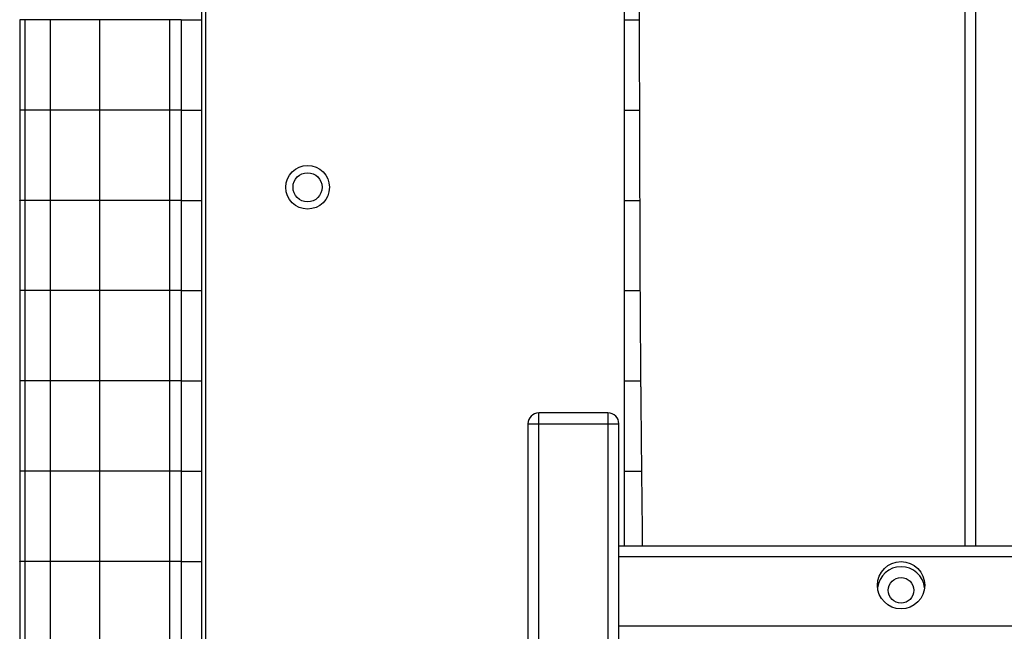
# Paper-space layout '_Bottom' of a CAD drawing. Header units: millimetres. Extents: x -905 to 905, y -619 to 152.
# Tile 2 of 13: x -905 to -634, y -390 to -222. Entities that reach past the tile are written whole.
import ezdxf

# ---------------------------------------------------------------- set-up
doc = ezdxf.new("R2010")
doc.units = ezdxf.units.MM

psp = doc.layouts.new('_Bottom')

# ---------------------------------------------------------------- linework, layer by layer
at = {"color": 7, "linetype": 'Continuous', "lineweight": 25}
for p, q in [((-853.5, 0), (-853.5, -466)), ((-738.52, -12.5), (-738.52, -366.5)), ((-645, -12.5), (-645, -366.5)), ((-642, -366.5), (-642, -12.5)), ((-854.5, -421.73), (-854.5, -22.18)), ((-904.56, -221.96), (-904.56, -246.78)), ((-903.05, -246.78), (-903.05, -221.96)), ((-896.06, -246.78), (-896.06, -221.96)), ((-882.51, -246.78), (-882.51, -221.96)), ((-863.36, -246.78), (-863.36, -221.96)), ((-860.17, -221.96), (-863.36, -221.96)), ((-904.56, -246.78), (-904.56, -271.59)), ((-903.05, -271.6), (-903.05, -246.78)), ((-896.06, -271.6), (-896.06, -246.78)), ((-863.36, -271.6), (-863.36, -246.78)), ((-860.17, -246.78), (-863.36, -246.78)), ((-738.45, -246.78), (-738.52, -246.78)), ((-904.56, -271.59), (-904.56, -296.39)), ((-903.05, -296.4), (-903.05, -271.6)), ((-896.06, -296.4), (-896.06, -271.6)), ((-882.51, -296.4), (-882.51, -271.6)), ((-863.36, -296.4), (-863.36, -271.6)), ((-860.17, -271.6), (-863.36, -271.6)), ((-738.45, -271.59), (-738.52, -271.59)), ((-904.56, -296.39), (-904.56, -321.19)), ((-903.05, -321.19), (-903.05, -296.4)), ((-896.06, -321.19), (-896.06, -296.4)), ((-863.36, -321.19), (-863.36, -296.4)), ((-860.17, -296.4), (-863.36, -296.4)), ((-738.45, -296.4), (-738.52, -296.4)), ((-904.56, -321.19), (-904.56, -345.98)), ((-903.05, -345.99), (-903.05, -321.19)), ((-896.06, -345.99), (-896.06, -321.19)), ((-882.51, -345.99), (-882.51, -321.19)), ((-863.36, -345.99), (-863.36, -321.19)), ((-860.17, -321.19), (-863.36, -321.19)), ((-738.45, -321.19), (-738.52, -321.19)), ((-762, -480), (-762, -330)), ((-743, -330), (-762, -330)), ((-743, -330), (-743, -480)), ((-765, -333), (-765, -477)), ((-765, -333), (-740, -333)), ((-740, -477), (-740, -333)), ((-904.56, -345.98), (-904.56, -370.77)), ((-903.05, -370.78), (-903.05, -345.99)), ((-896.06, -370.78), (-896.06, -345.99)), ((-863.36, -370.78), (-863.36, -345.99)), ((-860.17, -345.99), (-863.36, -345.99)), ((-738.45, -345.98), (-738.52, -345.98)), ((-740, -366.5), (740, -366.5)), ((740, -369.5), (-740, -369.5)), ((-904.56, -370.77), (-904.56, -395.8)), ((-903.05, -395.81), (-903.05, -370.78)), ((-896.06, -395.8), (-896.06, -370.78)), ((-863.36, -395.75), (-863.36, -370.78)), ((-860.17, -370.78), (-863.36, -370.78)), ((-740, -388.5), (740, -388.5))]:
    psp.add_line(p, q, dxfattribs=at)
at = {"color": 7, "linetype": 'Continuous', "lineweight": 25, "flags": 128}
for points in [[(-860.17, -221.96), (-860.17, -231.96), (-860.17, -239.37), (-860.17, -246.78)], [(-882.51, -271.6), (-882.51, -262.02), (-882.51, -254.4), (-882.51, -246.78)], [(-860.17, -246.78), (-860.17, -256.78), (-860.17, -264.19), (-860.17, -271.6)], [(-860.17, -271.6), (-860.17, -281.6), (-860.17, -289), (-860.17, -296.4)], [(-882.51, -321.19), (-882.51, -311.62), (-882.51, -304.01), (-882.51, -296.4)], [(-860.17, -296.4), (-860.17, -306.4), (-860.17, -313.8), (-860.17, -321.19)], [(-860.17, -321.19), (-860.17, -331.19), (-860.17, -338.59), (-860.17, -345.99)], [(-882.51, -370.78), (-882.51, -361.2), (-882.51, -353.6), (-882.51, -345.99)], [(-860.17, -345.99), (-860.17, -355.99), (-860.17, -363.38), (-860.17, -370.78)], [(-882.51, -395.78), (-882.51, -386.21), (-882.51, -378.49), (-882.51, -370.78)], [(-860.17, -370.78), (-860.17, -375.78), (-860.17, -385.76), (-860.17, -395.75)]]:
    psp.add_lwpolyline(points, dxfattribs=at)
at = {"color": 7, "linetype": 'Continuous', "lineweight": 25}
for centre, radius in [((-825.5, -268), 6), ((-825.5, -268), 4), ((-662.5, -377.34), 6.5), ((-662.5, -378.74), 3.5)]:
    psp.add_circle(centre, radius, dxfattribs=at)
for centre, radius, start, end in [((-762, -333), 3, 90, 180), ((-743, -333), 3, 0, 90), ((-662.5, -378.75), 6.5, 6.2844, 173.7156)]:
    psp.add_arc(centre, radius, start, end, dxfattribs=at)
for points, knots in [([(-735.7, -12.5), (-735.7, -12.68), (-735.71, -15.95), (-735.71, -21.98), (-735.68, -30.39), (-735.62, -38.21), (-735.56, -45.84), (-735.49, -54.52), (-735.42, -64.6), (-735.37, -76.16), (-735.3, -91.13), (-735.21, -108.87), (-735.06, -128.86), (-734.92, -147.74), (-734.78, -165.47), (-734.67, -182.02), (-734.57, -197.44), (-734.48, -213.3), (-734.41, -229.76), (-734.36, -247.01), (-734.31, -263.71), (-734.27, -279.87), (-734.21, -295.4), (-734.14, -306.53), (-734.09, -313.46), (-734.07, -316.44), (-734.05, -319.03), (-734.03, -321.09), (-734.02, -322.61), (-734.01, -323.91), (-733.99, -325.14), (-733.98, -326.3), (-733.97, -327.37), (-733.96, -328.38), (-733.95, -329.3), (-733.95, -330.18), (-733.93, -331.3), (-733.92, -333.19), (-733.88, -336.3), (-733.84, -340.82), (-733.78, -346.69), (-733.7, -353.85), (-733.63, -360.6), (-733.59, -364.95), (-733.58, -366.5)], [0, 0, 0, 0, 0.001509, 0.0277398, 0.0512051, 0.0729977, 0.0942741, 0.116058, 0.1467366, 0.1797912, 0.2140453, 0.2734649, 0.3300605, 0.3834449, 0.4335881, 0.4804458, 0.5239751, 0.5644215, 0.6150821, 0.6636362, 0.7108103, 0.7566456, 0.8006845, 0.8423187, 0.8508627, 0.859258, 0.8674977, 0.8727924, 0.8766568, 0.8803193, 0.8837763, 0.8870246, 0.8900617, 0.8928852, 0.8954932, 0.8978843, 0.900294, 0.904929, 0.9138528, 0.9265874, 0.9431185, 0.9633391, 0.9869823, 1, 1, 1, 1]), ([(-903.05, -221.96), (-903.42, -221.96), (-904.16, -221.96), (-904.57, -221.96), (-904.52, -221.96), (-904.51, -221.96)], [0, 0, 0, 0, 0.439378, 0.864334, 1, 1, 1, 1]), ([(-896.06, -221.96), (-896.86, -221.96), (-898.43, -221.96), (-900.35, -221.96), (-901.92, -221.96), (-902.68, -221.96), (-903.05, -221.96)], [0, 0, 0, 0, 0.264113, 0.518528, 0.763737, 1, 1, 1, 1]), ([(-882.51, -221.96), (-883.88, -221.96), (-886.56, -221.96), (-889.81, -221.96), (-892.34, -221.96), (-894.3, -221.96), (-895.48, -221.96), (-896.06, -221.96)], [0, 0, 0, 0, 0.270154, 0.527358, 0.689273, 0.846718, 1, 1, 1, 1]), ([(-863.36, -221.96), (-864.74, -221.96), (-867.45, -221.96), (-871.45, -221.96), (-875.3, -221.96), (-879, -221.96), (-881.35, -221.96), (-882.51, -221.96)], [0, 0, 0, 0, 0.2097138, 0.4149094, 0.6150896, 0.8100592, 1, 1, 1, 1]), ([(-738.43, -221.96), (-738.42, -221.96), (-738.38, -221.96), (-738.07, -221.96), (-737.51, -221.96), (-736.74, -221.96), (-735.82, -221.96), (-735.04, -221.96), (-734.56, -221.96), (-734.45, -221.96)], [0, 0, 0, 0, 0.048307, 0.22751, 0.406714, 0.585917, 0.765121, 0.944324, 1, 1, 1, 1]), ([(-903.05, -246.78), (-903.42, -246.78), (-904.16, -246.78), (-904.57, -246.78), (-904.52, -246.78), (-904.51, -246.78)], [0, 0, 0, 0, 0.439375, 0.864326, 1, 1, 1, 1]), ([(-896.06, -246.78), (-896.86, -246.78), (-898.43, -246.78), (-900.35, -246.78), (-901.92, -246.78), (-902.68, -246.78), (-903.05, -246.78)], [0, 0, 0, 0, 0.2641127, 0.5185268, 0.7637352, 1, 1, 1, 1]), ([(-882.51, -246.78), (-883.87, -246.78), (-886.53, -246.78), (-890.13, -246.78), (-893.34, -246.78), (-895.16, -246.78), (-896.06, -246.78)], [0, 0, 0, 0, 0.267585, 0.522458, 0.766185, 1, 1, 1, 1]), ([(-863.36, -246.78), (-865.63, -246.78), (-870.08, -246.78), (-876.53, -246.78), (-880.54, -246.78), (-882.51, -246.78)], [0, 0, 0, 0, 0.347086, 0.680716, 1, 1, 1, 1]), ([(-738.43, -246.78), (-738.42, -246.78), (-738.38, -246.78), (-738.07, -246.78), (-737.51, -246.78), (-736.74, -246.78), (-735.82, -246.78), (-735.01, -246.78), (-734.5, -246.78), (-734.36, -246.78)], [0, 0, 0, 0, 0.0474224, 0.2239952, 0.4005681, 0.5771409, 0.7537137, 0.9302866, 1, 1, 1, 1]), ([(-903.05, -271.6), (-903.42, -271.6), (-904.16, -271.6), (-904.57, -271.59), (-904.52, -271.59), (-904.51, -271.59)], [0, 0, 0, 0, 0.439377, 0.864332, 1, 1, 1, 1]), ([(-896.06, -271.6), (-896.86, -271.6), (-898.43, -271.6), (-900.35, -271.6), (-901.92, -271.6), (-902.68, -271.6), (-903.05, -271.6)], [0, 0, 0, 0, 0.264112, 0.518526, 0.763736, 1, 1, 1, 1]), ([(-882.51, -271.6), (-883.87, -271.6), (-886.53, -271.6), (-890.13, -271.6), (-893.34, -271.6), (-895.16, -271.6), (-896.06, -271.6)], [0, 0, 0, 0, 0.267584, 0.522456, 0.766184, 1, 1, 1, 1]), ([(-863.36, -271.6), (-865.63, -271.6), (-870.08, -271.6), (-876.53, -271.6), (-880.54, -271.6), (-882.51, -271.6)], [0, 0, 0, 0, 0.347089, 0.680705, 1, 1, 1, 1]), ([(-860.17, -271.6), (-859.81, -271.6), (-859.1, -271.6), (-858.05, -271.6), (-857.06, -271.6), (-856.18, -271.6), (-855.45, -271.6), (-854.92, -271.6), (-854.62, -271.6), (-854.58, -271.6), (-854.56, -271.6)], [0, 0, 0, 0, 0.134341, 0.268681, 0.403022, 0.537362, 0.671703, 0.806043, 0.940384, 1, 1, 1, 1]), ([(-738.43, -271.6), (-738.42, -271.6), (-738.38, -271.6), (-738.07, -271.6), (-737.51, -271.6), (-736.74, -271.6), (-735.82, -271.6), (-734.99, -271.6), (-734.46, -271.6), (-734.29, -271.6)], [0, 0, 0, 0, 0.046717, 0.221332, 0.395946, 0.570561, 0.745176, 0.919791, 1, 1, 1, 1]), ([(-903.05, -296.4), (-903.42, -296.4), (-904.16, -296.4), (-904.57, -296.4), (-904.52, -296.39), (-904.51, -296.39)], [0, 0, 0, 0, 0.439375, 0.864326, 1, 1, 1, 1]), ([(-896.06, -296.4), (-896.86, -296.4), (-898.43, -296.4), (-900.35, -296.4), (-901.92, -296.4), (-902.68, -296.4), (-903.05, -296.4)], [0, 0, 0, 0, 0.264113, 0.518527, 0.763735, 1, 1, 1, 1]), ([(-882.51, -296.4), (-883.87, -296.4), (-886.53, -296.4), (-890.13, -296.4), (-893.34, -296.4), (-895.16, -296.4), (-896.06, -296.4)], [0, 0, 0, 0, 0.267585, 0.522458, 0.766185, 1, 1, 1, 1]), ([(-863.36, -296.4), (-865.63, -296.4), (-870.08, -296.4), (-876.53, -296.4), (-880.54, -296.4), (-882.51, -296.4)], [0, 0, 0, 0, 0.347086, 0.680716, 1, 1, 1, 1]), ([(-860.17, -296.4), (-859.81, -296.4), (-859.1, -296.4), (-858.05, -296.4), (-857.06, -296.4), (-856.18, -296.4), (-855.45, -296.4), (-854.92, -296.4), (-854.62, -296.4), (-854.58, -296.4), (-854.56, -296.4)], [0, 0, 0, 0, 0.13436, 0.26872, 0.40308, 0.537439, 0.671799, 0.806159, 0.940519, 1, 1, 1, 1]), ([(-738.43, -296.4), (-738.42, -296.4), (-738.38, -296.4), (-738.07, -296.4), (-737.51, -296.4), (-736.74, -296.4), (-735.82, -296.4), (-734.96, -296.4), (-734.39, -296.4), (-734.2, -296.4)], [0, 0, 0, 0, 0.045859, 0.217911, 0.389962, 0.562013, 0.734064, 0.906115, 1, 1, 1, 1]), ([(-903.05, -321.19), (-903.42, -321.19), (-904.16, -321.19), (-904.57, -321.19), (-904.52, -321.19), (-904.51, -321.19)], [0, 0, 0, 0, 0.4393768, 0.8643323, 1, 1, 1, 1]), ([(-896.06, -321.19), (-896.86, -321.19), (-898.43, -321.19), (-900.35, -321.19), (-901.92, -321.19), (-902.68, -321.19), (-903.05, -321.19)], [0, 0, 0, 0, 0.264112, 0.518526, 0.763736, 1, 1, 1, 1]), ([(-882.51, -321.19), (-883.87, -321.19), (-886.53, -321.19), (-890.13, -321.19), (-893.34, -321.19), (-895.16, -321.19), (-896.06, -321.19)], [0, 0, 0, 0, 0.267584, 0.522456, 0.766184, 1, 1, 1, 1]), ([(-863.36, -321.19), (-865.63, -321.19), (-870.08, -321.19), (-876.53, -321.19), (-880.54, -321.19), (-882.51, -321.19)], [0, 0, 0, 0, 0.347089, 0.680705, 1, 1, 1, 1]), ([(-860.17, -321.19), (-859.81, -321.19), (-859.1, -321.19), (-858.05, -321.19), (-857.06, -321.19), (-856.18, -321.19), (-855.45, -321.19), (-854.92, -321.19), (-854.62, -321.19), (-854.58, -321.19), (-854.56, -321.19)], [0, 0, 0, 0, 0.134376, 0.268751, 0.403127, 0.537503, 0.671878, 0.806254, 0.94063, 1, 1, 1, 1]), ([(-738.43, -321.2), (-738.42, -321.2), (-738.38, -321.2), (-738.07, -321.2), (-737.51, -321.2), (-736.74, -321.2), (-735.82, -321.2), (-734.9, -321.2), (-734.28, -321.2), (-734.03, -321.2)], [0, 0, 0, 0, 0.044505, 0.212121, 0.379737, 0.547352, 0.714968, 0.882584, 1, 1, 1, 1]), ([(-903.05, -345.99), (-903.42, -345.99), (-904.16, -345.98), (-904.57, -345.98), (-904.52, -345.98), (-904.51, -345.98)], [0, 0, 0, 0, 0.439375, 0.864326, 1, 1, 1, 1]), ([(-896.06, -345.99), (-896.86, -345.99), (-898.43, -345.99), (-900.35, -345.99), (-901.92, -345.99), (-902.68, -345.99), (-903.05, -345.99)], [0, 0, 0, 0, 0.264113, 0.518527, 0.763735, 1, 1, 1, 1]), ([(-882.51, -345.99), (-883.87, -345.99), (-886.53, -345.99), (-890.13, -345.99), (-893.34, -345.99), (-895.16, -345.99), (-896.06, -345.99)], [0, 0, 0, 0, 0.267585, 0.522458, 0.766185, 1, 1, 1, 1]), ([(-863.36, -345.99), (-865.63, -345.99), (-870.08, -345.99), (-876.53, -345.99), (-880.54, -345.99), (-882.51, -345.99)], [0, 0, 0, 0, 0.347086, 0.680716, 1, 1, 1, 1]), ([(-860.17, -345.99), (-859.81, -345.99), (-859.1, -345.99), (-858.05, -345.99), (-857.06, -345.99), (-856.18, -345.99), (-855.45, -345.99), (-854.92, -345.99), (-854.62, -345.99), (-854.58, -345.99), (-854.56, -345.99)], [0, 0, 0, 0, 0.134395, 0.26879, 0.403185, 0.53758, 0.671975, 0.80637, 0.940765, 1, 1, 1, 1]), ([(-738.43, -345.99), (-738.42, -345.99), (-738.38, -345.99), (-738.07, -345.99), (-737.51, -345.99), (-736.74, -345.99), (-735.83, -345.99), (-734.82, -345.99), (-734.12, -345.99), (-733.78, -345.99)], [0, 0, 0, 0, 0.042721, 0.204223, 0.365725, 0.527228, 0.68873, 0.850232, 1, 1, 1, 1]), ([(-903.05, -370.78), (-903.42, -370.78), (-904.16, -370.78), (-904.57, -370.78), (-904.52, -370.77), (-904.51, -370.77)], [0, 0, 0, 0, 0.439376, 0.864332, 1, 1, 1, 1]), ([(-896.06, -370.78), (-896.86, -370.78), (-898.43, -370.78), (-900.35, -370.78), (-901.92, -370.78), (-902.68, -370.78), (-903.05, -370.78)], [0, 0, 0, 0, 0.264112, 0.518526, 0.763735, 1, 1, 1, 1]), ([(-882.51, -370.78), (-883.87, -370.78), (-886.53, -370.78), (-890.13, -370.78), (-893.34, -370.78), (-895.16, -370.78), (-896.06, -370.78)], [0, 0, 0, 0, 0.267585, 0.522457, 0.766185, 1, 1, 1, 1]), ([(-863.36, -370.78), (-865.63, -370.78), (-870.08, -370.78), (-876.53, -370.78), (-880.55, -370.78), (-882.51, -370.78)], [0, 0, 0, 0, 0.34709, 0.680706, 1, 1, 1, 1]), ([(-860.17, -370.78), (-859.81, -370.78), (-859.1, -370.78), (-858.05, -370.78), (-857.06, -370.78), (-856.18, -370.78), (-855.45, -370.78), (-854.92, -370.78), (-854.62, -370.78), (-854.58, -370.78), (-854.56, -370.78)], [0, 0, 0, 0, 0.134411, 0.268822, 0.403232, 0.537643, 0.672054, 0.806465, 0.940875, 1, 1, 1, 1])]:
    psp.add_open_spline(points, degree=3, knots=knots, dxfattribs=at)
for points in [[(-860.17, -221.96), (-859.81, -221.96), (-859.1, -221.96), (-858.05, -221.96), (-857.06, -221.96), (-856.18, -221.96), (-855.46, -221.96), (-854.92, -221.96), (-854.57, -221.96), (-854.52, -221.96), (-854.5, -221.96)], [(-860.17, -246.78), (-859.81, -246.78), (-859.1, -246.78), (-858.05, -246.78), (-857.06, -246.78), (-856.18, -246.78), (-855.46, -246.78), (-854.92, -246.78), (-854.57, -246.78), (-854.52, -246.78), (-854.5, -246.78)]]:
    psp.add_open_spline(points, degree=3, dxfattribs=at)

doc.saveas('drawing.dxf')
